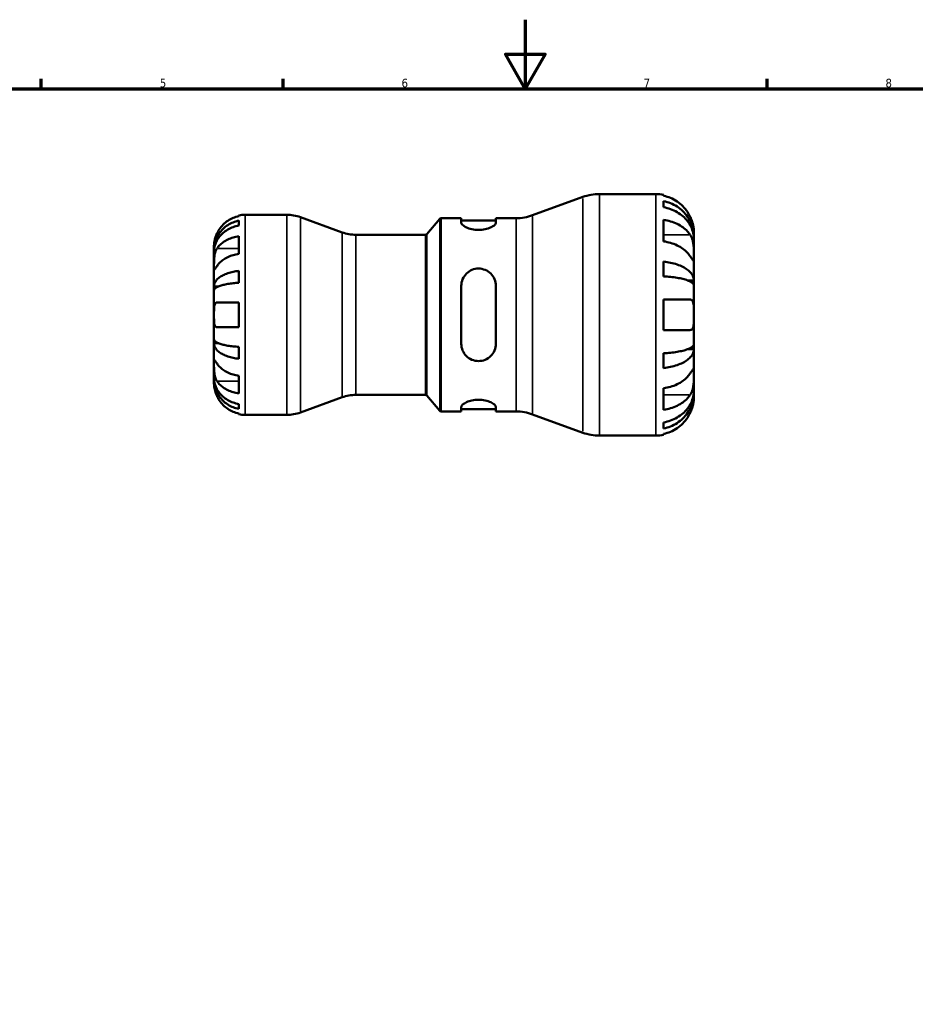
# Model space of a CAD drawing. Header units: millimetres. Extents: x 0 to 905, y 0 to 594.
# Tile 5 of 7: x 274 to 533, y 309 to 594. Entities that reach past the tile are written whole.
import ezdxf

# ---------------------------------------------------------------- set-up
doc = ezdxf.new("R2010")
doc.units = ezdxf.units.MM
for name, color, linetype, lineweight in [('Border (ISO)', 7, 'Continuous', 70), ('Visible (ISO)', 7, 'Continuous', 50), ('Visible Narrow (ISO)', 7, 'Continuous', 35)]:
    doc.layers.add(name, color=color, linetype=linetype, lineweight=lineweight)
doc.styles.add('Note Text (ISO)', font='tahoma.ttf')

# ---------------------------------------------------------------- blocks, each defined once
blk = doc.blocks.new('Borders Default Border')
at = {"layer": 'Border (ISO)'}
for p, q in [((280.33, 574), (280.33, 576.9)), ((350.42, 574), (350.42, 576.9)), ((490.58, 574), (490.58, 576.9))]:
    blk.add_line(p, q, dxfattribs=at)
at = {"layer": 'Border (ISO)', "flags": 128}
for points in [[(420.5, 594), (420.5, 574), (414.73, 584), (426.27, 584), (420.5, 574)], [(20, 20), (20, 574), (821, 574), (821, 20), (20, 20)]]:
    blk.add_lwpolyline(points, dxfattribs=at)
at = {"layer": 'Border (ISO)', "color": 232, "true_color": 0xca0064, "char_height": 2.5, "attachment_point": 7, "style": 'Note Text (ISO)'}
for s, insert in [('5', (314.64, 574.35)), ('6', (384.66, 574.35)), ('7', (454.77, 574.4)), ('8', (524.81, 574.34))]:
    blk.add_mtext(s, dxfattribs=dict(at, insert=insert))

msp = doc.modelspace()

# ---------------------------------------------------------------- linework, layer by layer
at = {"layer": 'Visible (ISO)'}
for p, q in [((422.611, 537.332), (437.204, 542.644)), ((441.992, 543.488), (458.344, 543.488)), ((460.544, 543.266), (460.544, 542.986)), ((460.544, 541.43), (460.544, 539.666)), ((337.544, 537.081), (337.544, 537.306)), ((339.344, 537.488), (351.398, 537.488)), ((367.457, 532.388), (355.366, 536.789)), ((396.104, 536.488), (401.963, 536.488)), ((401.963, 536.488), (401.963, 535.198)), ((411.963, 536.488), (417.823, 536.488)), ((411.963, 535.198), (411.963, 536.488)), ((337.544, 534.34), (337.544, 535.773)), ((391.993, 531.867), (395.721, 536.31)), ((401.963, 535.788), (411.963, 535.788)), ((460.544, 535.993), (460.544, 529.771)), ((337.544, 526.161), (337.544, 531.252)), ((371.424, 531.688), (391.61, 531.688)), ((469.344, 530.955), (469.321, 530.955)), ((469.344, 530.955), (469.344, 532.488)), ((469.344, 530.343), (469.344, 530.955)), ((330.344, 527.201), (330.344, 528.488)), ((469.344, 525.459), (469.344, 530.343)), ((330.344, 526.711), (330.344, 527.201)), ((330.344, 527.201), (330.361, 527.201)), ((330.344, 522.63), (330.344, 526.711)), ((469.344, 518.407), (469.344, 525.459)), ((330.344, 516.729), (330.344, 522.63)), ((460.544, 523.898), (460.544, 519.637)), ((337.544, 517.763), (337.544, 521.223)), ((330.344, 515.547), (330.344, 516.729)), ((330.344, 516.729), (331.669, 516.729)), ((401.963, 516.888), (401.963, 500.088)), ((411.963, 500.088), (411.963, 516.888)), ((469.344, 518.407), (467.642, 518.407)), ((469.344, 516.928), (469.344, 518.407)), ((469.344, 508.488), (469.344, 516.928)), ((330.344, 508.488), (330.344, 515.547)), ((337.544, 504.888), (337.544, 512.088)), ((460.544, 512.888), (460.544, 504.088)), ((330.344, 501.43), (330.344, 508.488)), ((469.344, 500.048), (469.344, 508.488)), ((330.344, 500.247), (330.344, 501.43)), ((330.344, 494.346), (330.344, 500.247)), ((330.344, 500.247), (331.669, 500.247)), ((469.344, 498.57), (469.344, 500.048)), ((337.544, 495.754), (337.544, 499.213)), ((460.544, 497.339), (460.544, 493.078)), ((469.344, 498.57), (467.642, 498.57)), ((469.344, 491.518), (469.344, 498.57)), ((330.344, 490.265), (330.344, 494.346)), ((337.544, 485.725), (337.544, 490.816)), ((469.344, 486.634), (469.344, 491.518)), ((330.344, 489.775), (330.344, 490.265)), ((330.344, 488.488), (330.344, 489.775)), ((330.344, 489.775), (330.361, 489.775)), ((371.424, 485.288), (391.61, 485.288)), ((391.993, 485.11), (395.721, 480.667)), ((460.544, 487.205), (460.544, 480.983)), ((469.344, 486.021), (469.321, 486.021)), ((469.344, 486.021), (469.344, 486.634)), ((469.344, 484.488), (469.344, 486.021)), ((337.544, 481.203), (337.544, 482.636)), ((367.457, 484.589), (355.366, 480.188)), ((337.544, 479.67), (337.544, 479.896)), ((339.344, 479.488), (351.398, 479.488)), ((396.104, 480.488), (401.963, 480.488)), ((401.963, 481.778), (401.963, 480.488)), ((401.963, 481.188), (411.963, 481.188)), ((411.963, 480.488), (411.963, 481.778)), ((411.963, 480.488), (417.823, 480.488)), ((422.611, 479.644), (437.204, 474.332)), ((460.544, 477.311), (460.544, 475.546)), ((460.544, 473.99), (460.544, 473.71)), ((441.992, 473.488), (458.344, 473.488))]:
    msp.add_line(p, q, dxfattribs=at)
for centre, radius, start, end in [((441.992, 529.488), 14, 90, 110), ((458.344, 532.488), 11, 78.46304, 90), ((339.344, 528.488), 9, 90, 101.53696), ((351.398, 525.888), 11.6, 70, 90), ((396.104, 535.988), 0.5, 90, 140), ((417.823, 550.488), 14, 270, 290), ((371.424, 543.288), 11.6, 250, 270), ((391.61, 532.188), 0.5, 270, 320), ((371.424, 473.688), 11.6, 90, 110), ((391.61, 484.788), 0.5, 40, 90), ((339.344, 488.488), 9, 258.46304, 270), ((351.398, 491.088), 11.6, 270, 290), ((396.104, 480.988), 0.5, 220, 270), ((417.823, 466.488), 14, 70, 90), ((441.992, 487.488), 14, 250, 270), ((458.344, 484.488), 11, 270, 281.53696)]:
    msp.add_arc(centre, radius, start, end, dxfattribs=at)
for points, knots in [([(468.27, 536.888), (468.048, 537.361), (467.78, 537.839), (467.065, 538.916), (466.586, 539.493), (465.625, 540.46), (465.054, 540.939), (463.824, 541.765), (463.165, 542.112), (461.931, 542.625), (461.246, 542.842), (460.544, 542.986)], [5.41538123, 5.41538123, 5.41538123, 5.41538123, 5.56570892, 5.56570892, 5.77094777, 5.77094777, 5.97473795, 5.97473795, 6.17852813, 6.17852813, 6.37575318, 6.37575318, 6.37575318, 6.37575318]), ([(460.544, 541.43), (461.249, 541.291), (461.938, 541.08), (463.175, 540.583), (463.834, 540.248), (465.065, 539.451), (465.636, 538.989), (466.597, 538.057), (467.074, 537.502), (467.897, 536.306), (468.243, 535.666), (468.764, 534.446), (468.987, 533.754), (469.276, 532.339), (469.344, 531.616), (469.344, 530.955)], [0.2086894, 0.2086894, 0.2086894, 0.2086894, 0.4068191, 0.4068191, 0.6105047, 0.6105047, 0.8141903, 0.8141903, 1.0183563, 1.0183563, 1.2225224, 1.2225224, 1.4274572, 1.4274572, 1.6323921, 1.6323921, 1.6323921, 1.6323921]), ([(469.344, 530.343), (469.344, 530.931), (469.276, 531.574), (468.987, 532.833), (468.764, 533.45), (468.243, 534.536), (467.897, 535.105), (467.074, 536.169), (466.597, 536.664), (465.636, 537.493), (465.065, 537.904), (463.834, 538.614), (463.175, 538.912), (461.938, 539.354), (461.249, 539.541), (460.544, 539.666)], [4.9060074, 4.9060074, 4.9060074, 4.9060074, 5.1109422, 5.1109422, 5.3158771, 5.3158771, 5.5200431, 5.5200431, 5.7242091, 5.7242091, 5.9278948, 5.9278948, 6.1315804, 6.1315804, 6.32971, 6.32971, 6.32971, 6.32971]), ([(337.544, 537.081), (336.969, 536.962), (336.408, 536.785), (335.398, 536.365), (334.859, 536.081), (333.853, 535.405), (333.386, 535.013), (332.599, 534.223), (332.207, 533.75), (331.622, 532.868), (331.402, 532.476), (331.219, 532.088)], [0.17075309, 0.17075309, 0.17075309, 0.17075309, 0.33215152, 0.33215152, 0.49888818, 0.49888818, 0.66562485, 0.66562485, 0.83351137, 0.83351137, 0.95687373, 0.95687373, 0.95687373, 0.95687373]), ([(469.344, 532.488), (469.344, 532.488), (469.344, 532.526), (469.342, 532.683), (469.339, 532.807), (469.314, 533.23), (469.28, 533.586), (469.152, 534.313), (469.079, 534.641), (468.911, 535.246), (468.827, 535.51), (468.633, 536.052), (468.522, 536.328), (468.359, 536.697), (468.315, 536.793), (468.27, 536.888)], [-3.05421248, -3.05421248, -3.05421248, -3.05421248, -2.95408771, -2.95408771, -2.8458866, -2.8458866, -2.67373278, -2.67373278, -2.55359201, -2.55359201, -2.46484824, -2.46484824, -2.37395921, -2.37395921, -2.34193516, -2.34193516, -2.34193516, -2.34193516]), ([(330.344, 527.201), (330.344, 527.742), (330.398, 528.334), (330.635, 529.491), (330.818, 530.058), (331.244, 531.056), (331.527, 531.58), (332.2, 532.559), (332.591, 533.013), (333.377, 533.775), (333.844, 534.153), (334.851, 534.806), (335.39, 535.08), (336.403, 535.486), (336.966, 535.659), (337.544, 535.773)], [4.0142509, 4.0142509, 4.0142509, 4.0142509, 4.1819549, 4.1819549, 4.3496588, 4.3496588, 4.5167189, 4.5167189, 4.6837789, 4.6837789, 4.8504333, 4.8504333, 5.0170876, 5.0170876, 5.1791816, 5.1791816, 5.1791816, 5.1791816]), ([(337.544, 534.34), (336.966, 534.238), (336.403, 534.085), (335.39, 533.723), (334.851, 533.479), (333.844, 532.899), (333.377, 532.562), (332.591, 531.884), (332.2, 531.479), (331.527, 530.609), (331.244, 530.142), (330.818, 529.254), (330.635, 528.75), (330.398, 527.719), (330.344, 527.193), (330.344, 526.711)], [0.1707461, 0.1707461, 0.1707461, 0.1707461, 0.33284, 0.33284, 0.4994944, 0.4994944, 0.6661487, 0.6661487, 0.8332087, 0.8332087, 1.0002688, 1.0002688, 1.1679728, 1.1679728, 1.3356767, 1.3356767, 1.3356767, 1.3356767]), ([(411.963, 535.198), (411.963, 534.995), (411.831, 534.753), (411.303, 534.256), (410.906, 534.004), (410.015, 533.594), (409.469, 533.405), (408.259, 533.144), (407.594, 533.074), (406.32, 533.074), (405.642, 533.147), (404.412, 533.418), (403.86, 533.613), (402.982, 534.027), (402.6, 534.275), (402.091, 534.762), (401.963, 534.999), (401.963, 535.198)], [0.7639509, 0.7639509, 0.7639509, 0.7639509, 0.9672724, 0.9672724, 1.170594, 1.170594, 1.3597078, 1.3597078, 1.5488216, 1.5488216, 1.7420002, 1.7420002, 1.9351787, 1.9351787, 2.1344591, 2.1344591, 2.3337395, 2.3337395, 2.3337395, 2.3337395]), ([(460.544, 535.993), (461.246, 535.891), (461.931, 535.738), (463.165, 535.375), (463.824, 535.129), (465.054, 534.545), (465.625, 534.207), (466.586, 533.523), (467.065, 533.115), (467.78, 532.354), (468.048, 532.015), (468.27, 531.681)], [0.20869846, 0.20869846, 0.20869846, 0.20869846, 0.40592351, 0.40592351, 0.60971369, 0.60971369, 0.81350387, 0.81350387, 1.01874272, 1.01874272, 1.1690704, 1.1690704, 1.1690704, 1.1690704]), ([(331.219, 532.088), (331.218, 532.084), (331.216, 532.081), (331.125, 531.888), (331.042, 531.697), (330.899, 531.336), (330.837, 531.167), (330.712, 530.795), (330.653, 530.595), (330.514, 530.065), (330.455, 529.756), (330.373, 529.182), (330.357, 528.936), (330.342, 528.583), (330.344, 528.488), (330.344, 528.488)], [-0.58332629, -0.58332629, -0.58332629, -0.58332629, -0.58206847, -0.58206847, -0.51861604, -0.51861604, -0.4628074, -0.4628074, -0.39473272, -0.39473272, -0.27692423, -0.27692423, -0.14288351, -0.14288351, 0, 0, 0, 0]), ([(331.219, 527.721), (331.402, 527.996), (331.622, 528.273), (332.207, 528.897), (332.599, 529.231), (333.386, 529.79), (333.853, 530.067), (334.859, 530.545), (335.398, 530.746), (336.408, 531.043), (336.969, 531.168), (337.544, 531.252)], [4.42788405, 4.42788405, 4.42788405, 4.42788405, 4.5512464, 4.5512464, 4.71913293, 4.71913293, 4.88586959, 4.88586959, 5.05260626, 5.05260626, 5.21400469, 5.21400469, 5.21400469, 5.21400469]), ([(468.27, 531.681), (468.344, 531.571), (468.414, 531.454), (468.599, 531.112), (468.705, 530.874), (468.896, 530.352), (468.978, 530.07), (469.141, 529.362), (469.207, 528.933), (469.307, 527.949), (469.327, 527.406), (469.346, 526.359), (469.344, 525.87), (469.344, 525.459)], [-0.70897489, -0.70897489, -0.70897489, -0.70897489, -0.65724363, -0.65724363, -0.56606853, -0.56606853, -0.47146198, -0.47146198, -0.34014371, -0.34014371, -0.17449886, -0.17449886, 0, 0, 0, 0]), ([(468.27, 525.459), (468.048, 525.793), (467.78, 526.131), (467.065, 526.892), (466.586, 527.301), (465.625, 527.984), (465.054, 528.323), (463.824, 528.907), (463.165, 529.152), (461.931, 529.515), (461.246, 529.669), (460.544, 529.771)], [5.41538594, 5.41538594, 5.41538594, 5.41538594, 5.56571362, 5.56571362, 5.77095247, 5.77095247, 5.97474265, 5.97474265, 6.17853283, 6.17853283, 6.37575788, 6.37575788, 6.37575788, 6.37575788]), ([(330.344, 522.63), (330.344, 522.814), (330.343, 523.016), (330.345, 523.467), (330.347, 523.717), (330.362, 524.345), (330.38, 524.731), (330.456, 525.484), (330.511, 525.845), (330.649, 526.431), (330.717, 526.66), (330.874, 527.085), (330.962, 527.279), (331.11, 527.55), (331.164, 527.638), (331.219, 527.721)], [0, 0, 0, 0, 0.07774953, 0.07774953, 0.16081914, 0.16081914, 0.27783798, 0.27783798, 0.3882896, 0.3882896, 0.46542959, 0.46542959, 0.54035429, 0.54035429, 0.57953204, 0.57953204, 0.57953204, 0.57953204]), ([(337.544, 526.161), (336.966, 526.076), (336.401, 525.95), (335.388, 525.651), (334.847, 525.449), (333.839, 524.969), (333.372, 524.69), (332.587, 524.13), (332.197, 523.796), (331.617, 523.176), (331.4, 522.901), (331.219, 522.63)], [0.1707715, 0.1707715, 0.1707715, 0.1707715, 0.33310322, 0.33310322, 0.50032131, 0.50032131, 0.6675394, 0.6675394, 0.83495179, 0.83495179, 0.95687108, 0.95687108, 0.95687108, 0.95687108]), ([(469.344, 525.459), (469.344, 525.236), (469.344, 525.037), (469.342, 524.685), (469.34, 524.536), (469.321, 524.264), (469.3, 524.179), (469.207, 524.163), (469.139, 524.223), (468.972, 524.431), (468.889, 524.545), (468.698, 524.822), (468.59, 524.981), (468.408, 525.253), (468.34, 525.354), (468.27, 525.459)], [0, 0, 0, 0, 0.09459356, 0.09459356, 0.19565706, 0.19565706, 0.33860941, 0.33860941, 0.4734345, 0.4734345, 0.56761186, 0.56761186, 0.65912852, 0.65912852, 0.70839531, 0.70839531, 0.70839531, 0.70839531]), ([(331.219, 522.63), (331.16, 522.542), (331.104, 522.457), (330.953, 522.232), (330.866, 522.103), (330.71, 521.878), (330.643, 521.784), (330.509, 521.618), (330.455, 521.571), (330.374, 521.584), (330.357, 521.675), (330.342, 522.028), (330.344, 522.294), (330.344, 522.63)], [-0.58004807, -0.58004807, -0.58004807, -0.58004807, -0.5384523, -0.5384523, -0.46383793, -0.46383793, -0.3862639, -0.3862639, -0.27840269, -0.27840269, -0.14277912, -0.14277912, 0, 0, 0, 0]), ([(460.544, 523.898), (461.249, 523.825), (461.938, 523.715), (463.175, 523.454), (463.834, 523.278), (465.065, 522.86), (465.636, 522.618), (466.597, 522.13), (467.074, 521.839), (467.897, 521.212), (468.243, 520.876), (468.764, 520.237), (468.987, 519.874), (469.276, 519.132), (469.344, 518.753), (469.344, 518.407)], [0.2086894, 0.2086894, 0.2086894, 0.2086894, 0.4068191, 0.4068191, 0.6105047, 0.6105047, 0.8141903, 0.8141903, 1.0183563, 1.0183563, 1.2225224, 1.2225224, 1.4274572, 1.4274572, 1.6323921, 1.6323921, 1.6323921, 1.6323921]), ([(330.344, 516.729), (330.344, 517.013), (330.398, 517.322), (330.635, 517.929), (330.817, 518.225), (331.242, 518.748), (331.524, 519.023), (332.197, 519.535), (332.587, 519.773), (333.372, 520.173), (333.84, 520.372), (334.847, 520.715), (335.387, 520.859), (336.4, 521.072), (336.965, 521.163), (337.544, 521.223)], [4.0142513, 4.0142513, 4.0142513, 4.0142513, 4.1817861, 4.1817861, 4.3493209, 4.3493209, 4.5162129, 4.5162129, 4.683105, 4.683105, 4.8499282, 4.8499282, 5.0167515, 5.0167515, 5.1791755, 5.1791755, 5.1791755, 5.1791755]), ([(401.963, 516.888), (401.963, 517.535), (402.096, 518.216), (402.624, 519.463), (403.021, 520.029), (403.912, 520.894), (404.458, 521.264), (405.668, 521.762), (406.333, 521.888), (406.963, 521.888), (407.607, 521.888), (408.285, 521.756), (409.515, 521.24), (410.067, 520.856), (410.945, 519.978), (411.327, 519.419), (411.836, 518.191), (411.963, 517.522), (411.963, 516.888)], [-0.7848707, -0.7848707, -0.7848707, -0.7848707, -0.5815492, -0.5815492, -0.3782276, -0.3782276, -0.1891138, -0.1891138, 0, 0, 0, 0.1931786, 0.1931786, 0.3863571, 0.3863571, 0.5856375, 0.5856375, 0.7849179, 0.7849179, 0.7849179, 0.7849179]), ([(469.344, 516.928), (469.344, 517.099), (469.276, 517.286), (468.987, 517.652), (468.764, 517.831), (468.243, 518.147), (467.897, 518.312), (467.074, 518.622), (466.597, 518.765), (465.636, 519.006), (465.065, 519.126), (463.834, 519.332), (463.175, 519.418), (461.938, 519.547), (461.249, 519.601), (460.544, 519.637)], [4.9060078, 4.9060078, 4.9060078, 4.9060078, 5.1109427, 5.1109427, 5.3158775, 5.3158775, 5.5200436, 5.5200436, 5.7242096, 5.7242096, 5.9278952, 5.9278952, 6.1315808, 6.1315808, 6.3297105, 6.3297105, 6.3297105, 6.3297105]), ([(337.544, 517.763), (336.965, 517.734), (336.4, 517.689), (335.387, 517.584), (334.847, 517.513), (333.84, 517.344), (333.372, 517.246), (332.587, 517.048), (332.197, 516.931), (331.524, 516.678), (331.242, 516.543), (330.817, 516.285), (330.635, 516.138), (330.398, 515.839), (330.344, 515.686), (330.344, 515.547)], [0.1707525, 0.1707525, 0.1707525, 0.1707525, 0.3331765, 0.3331765, 0.4999998, 0.4999998, 0.6668231, 0.6668231, 0.8337151, 0.8337151, 1.0006071, 1.0006071, 1.1681419, 1.1681419, 1.3356767, 1.3356767, 1.3356767, 1.3356767]), ([(330.344, 508.488), (330.344, 508.768), (330.343, 509.048), (330.345, 509.616), (330.348, 509.901), (330.37, 510.579), (330.399, 510.942), (330.506, 511.444), (330.566, 511.614), (330.704, 511.846), (330.773, 511.922), (330.933, 512.035), (331.023, 512.069), (331.154, 512.086), (331.186, 512.088), (331.219, 512.088)], [-2.49913258, -2.49913258, -2.49913258, -2.49913258, -2.41505436, -2.41505436, -2.32384732, -2.32384732, -2.1841143, -2.1841143, -2.08674766, -2.08674766, -2.01440674, -2.01440674, -1.93994266, -1.93994266, -1.91637503, -1.91637503, -1.91637503, -1.91637503]), ([(331.219, 512.088), (331.402, 512.088), (331.622, 512.088), (332.207, 512.088), (332.599, 512.088), (333.386, 512.088), (333.853, 512.088), (334.859, 512.088), (335.398, 512.088), (336.408, 512.088), (336.969, 512.088), (337.544, 512.088)], [4.42788405, 4.42788405, 4.42788405, 4.42788405, 4.5512464, 4.5512464, 4.71913293, 4.71913293, 4.88586959, 4.88586959, 5.05260626, 5.05260626, 5.21400469, 5.21400469, 5.21400469, 5.21400469]), ([(460.544, 512.888), (461.246, 512.888), (461.931, 512.888), (463.165, 512.888), (463.824, 512.888), (465.054, 512.888), (465.625, 512.888), (466.586, 512.888), (467.065, 512.888), (467.78, 512.888), (468.048, 512.888), (468.27, 512.888)], [0.20869846, 0.20869846, 0.20869846, 0.20869846, 0.40592351, 0.40592351, 0.60971369, 0.60971369, 0.81350387, 0.81350387, 1.01874272, 1.01874272, 1.1690704, 1.1690704, 1.1690704, 1.1690704]), ([(468.27, 512.888), (468.353, 512.888), (468.431, 512.878), (468.615, 512.825), (468.715, 512.768), (468.898, 512.598), (468.978, 512.481), (469.141, 512.126), (469.207, 511.861), (469.307, 511.151), (469.327, 510.688), (469.346, 509.645), (469.344, 509.069), (469.344, 508.488)], [-0.70472633, -0.70472633, -0.70472633, -0.70472633, -0.64778374, -0.64778374, -0.56216856, -0.56216856, -0.47065316, -0.47065316, -0.33884969, -0.33884969, -0.17426337, -0.17426337, 0, 0, 0, 0]), ([(331.219, 504.888), (331.152, 504.888), (331.088, 504.897), (330.938, 504.94), (330.858, 504.986), (330.709, 505.123), (330.643, 505.219), (330.509, 505.509), (330.455, 505.727), (330.373, 506.309), (330.357, 506.688), (330.342, 507.542), (330.344, 508.013), (330.344, 508.488)], [-0.57647647, -0.57647647, -0.57647647, -0.57647647, -0.52968676, -0.52968676, -0.46054026, -0.46054026, -0.38562403, -0.38562403, -0.27730827, -0.27730827, -0.14258086, -0.14258086, 0, 0, 0, 0]), ([(469.344, 508.488), (469.344, 508.154), (469.344, 507.822), (469.342, 507.145), (469.339, 506.806), (469.314, 505.977), (469.28, 505.526), (469.152, 504.899), (469.079, 504.686), (468.911, 504.396), (468.827, 504.3), (468.633, 504.159), (468.522, 504.115), (468.359, 504.091), (468.315, 504.088), (468.27, 504.088)], [-3.05421248, -3.05421248, -3.05421248, -3.05421248, -2.95408771, -2.95408771, -2.8458866, -2.8458866, -2.67373278, -2.67373278, -2.55359201, -2.55359201, -2.46484824, -2.46484824, -2.37395921, -2.37395921, -2.34193516, -2.34193516, -2.34193516, -2.34193516]), ([(337.544, 504.888), (336.966, 504.888), (336.401, 504.888), (335.388, 504.888), (334.847, 504.888), (333.839, 504.888), (333.372, 504.888), (332.587, 504.888), (332.197, 504.888), (331.617, 504.888), (331.4, 504.888), (331.219, 504.888)], [0.1707715, 0.1707715, 0.1707715, 0.1707715, 0.33310322, 0.33310322, 0.50032131, 0.50032131, 0.6675394, 0.6675394, 0.83495179, 0.83495179, 0.95687108, 0.95687108, 0.95687108, 0.95687108]), ([(468.27, 504.088), (468.048, 504.088), (467.78, 504.088), (467.065, 504.088), (466.586, 504.088), (465.625, 504.088), (465.054, 504.088), (463.824, 504.088), (463.165, 504.088), (461.931, 504.088), (461.246, 504.088), (460.544, 504.088)], [5.41538575, 5.41538575, 5.41538575, 5.41538575, 5.56571343, 5.56571343, 5.77095228, 5.77095228, 5.97474246, 5.97474246, 6.17853264, 6.17853264, 6.37575769, 6.37575769, 6.37575769, 6.37575769]), ([(330.344, 501.43), (330.344, 501.29), (330.398, 501.137), (330.635, 500.837), (330.818, 500.691), (331.244, 500.433), (331.527, 500.297), (332.2, 500.044), (332.591, 499.927), (333.377, 499.73), (333.844, 499.632), (334.851, 499.463), (335.39, 499.392), (336.403, 499.287), (336.966, 499.243), (337.544, 499.213)], [4.0142509, 4.0142509, 4.0142509, 4.0142509, 4.1819549, 4.1819549, 4.3496588, 4.3496588, 4.5167189, 4.5167189, 4.6837789, 4.6837789, 4.8504333, 4.8504333, 5.0170876, 5.0170876, 5.1791816, 5.1791816, 5.1791816, 5.1791816]), ([(337.544, 495.754), (336.966, 495.814), (336.403, 495.904), (335.39, 496.117), (334.851, 496.261), (333.844, 496.603), (333.377, 496.801), (332.591, 497.2), (332.2, 497.439), (331.527, 497.951), (331.244, 498.226), (330.818, 498.75), (330.635, 499.047), (330.398, 499.654), (330.344, 499.963), (330.344, 500.247)], [0.1707461, 0.1707461, 0.1707461, 0.1707461, 0.33284, 0.33284, 0.4994944, 0.4994944, 0.6661487, 0.6661487, 0.8332087, 0.8332087, 1.0002688, 1.0002688, 1.1679728, 1.1679728, 1.3356767, 1.3356767, 1.3356767, 1.3356767]), ([(411.963, 500.088), (411.963, 499.442), (411.831, 498.76), (411.303, 497.513), (410.906, 496.947), (410.015, 496.082), (409.469, 495.712), (408.259, 495.215), (407.594, 495.088), (406.32, 495.088), (405.642, 495.22), (404.412, 495.737), (403.86, 496.121), (402.982, 496.998), (402.6, 497.558), (402.091, 498.786), (401.963, 499.455), (401.963, 500.088)], [0.7639509, 0.7639509, 0.7639509, 0.7639509, 0.9672724, 0.9672724, 1.170594, 1.170594, 1.3597078, 1.3597078, 1.5488216, 1.5488216, 1.7420002, 1.7420002, 1.9351787, 1.9351787, 2.1344591, 2.1344591, 2.3337395, 2.3337395, 2.3337395, 2.3337395]), ([(460.544, 497.339), (461.249, 497.375), (461.938, 497.429), (463.175, 497.558), (463.834, 497.645), (465.065, 497.851), (465.636, 497.97), (466.597, 498.211), (467.074, 498.355), (467.897, 498.664), (468.243, 498.83), (468.764, 499.145), (468.987, 499.324), (469.276, 499.69), (469.344, 499.877), (469.344, 500.048)], [0.2086894, 0.2086894, 0.2086894, 0.2086894, 0.4068191, 0.4068191, 0.6105047, 0.6105047, 0.8141903, 0.8141903, 1.0183563, 1.0183563, 1.2225224, 1.2225224, 1.4274572, 1.4274572, 1.6323921, 1.6323921, 1.6323921, 1.6323921]), ([(469.344, 498.57), (469.344, 498.223), (469.276, 497.844), (468.987, 497.103), (468.764, 496.74), (468.243, 496.1), (467.897, 495.764), (467.074, 495.138), (466.597, 494.847), (465.636, 494.358), (465.065, 494.116), (463.834, 493.698), (463.175, 493.522), (461.938, 493.262), (461.249, 493.152), (460.544, 493.078)], [4.9060078, 4.9060078, 4.9060078, 4.9060078, 5.1109427, 5.1109427, 5.3158775, 5.3158775, 5.5200436, 5.5200436, 5.7242096, 5.7242096, 5.9278952, 5.9278952, 6.1315808, 6.1315808, 6.3297105, 6.3297105, 6.3297105, 6.3297105]), ([(331.219, 489.255), (331.16, 489.344), (331.104, 489.438), (330.953, 489.715), (330.866, 489.91), (330.71, 490.337), (330.643, 490.568), (330.509, 491.148), (330.455, 491.501), (330.374, 492.308), (330.357, 492.753), (330.342, 493.61), (330.344, 494.01), (330.344, 494.346)], [-0.58004807, -0.58004807, -0.58004807, -0.58004807, -0.5384523, -0.5384523, -0.46383793, -0.46383793, -0.3862639, -0.3862639, -0.27840269, -0.27840269, -0.14277912, -0.14277912, 0, 0, 0, 0]), ([(330.344, 494.346), (330.344, 494.529), (330.343, 494.692), (330.345, 494.981), (330.347, 495.103), (330.362, 495.325), (330.38, 495.394), (330.456, 495.406), (330.511, 495.356), (330.649, 495.184), (330.717, 495.089), (330.874, 494.862), (330.962, 494.731), (331.11, 494.51), (331.164, 494.429), (331.219, 494.346)], [0, 0, 0, 0, 0.07774953, 0.07774953, 0.16081914, 0.16081914, 0.27783798, 0.27783798, 0.3882896, 0.3882896, 0.46542959, 0.46542959, 0.54035429, 0.54035429, 0.57953204, 0.57953204, 0.57953204, 0.57953204]), ([(331.219, 494.346), (331.4, 494.075), (331.617, 493.8), (332.197, 493.18), (332.587, 492.847), (333.372, 492.286), (333.839, 492.008), (334.847, 491.528), (335.388, 491.326), (336.401, 491.026), (336.966, 490.9), (337.544, 490.816)], [4.42789013, 4.42789013, 4.42789013, 4.42789013, 4.54980941, 4.54980941, 4.7172218, 4.7172218, 4.88443989, 4.88443989, 5.05165798, 5.05165798, 5.21398971, 5.21398971, 5.21398971, 5.21398971]), ([(460.544, 487.205), (461.246, 487.308), (461.931, 487.461), (463.165, 487.824), (463.824, 488.07), (465.054, 488.654), (465.625, 488.992), (466.586, 489.676), (467.065, 490.084), (467.78, 490.845), (468.048, 491.184), (468.27, 491.518)], [0.20869846, 0.20869846, 0.20869846, 0.20869846, 0.40592351, 0.40592351, 0.60971369, 0.60971369, 0.81350387, 0.81350387, 1.01874272, 1.01874272, 1.1690704, 1.1690704, 1.1690704, 1.1690704]), ([(468.27, 491.518), (468.344, 491.628), (468.414, 491.733), (468.599, 492.009), (468.705, 492.166), (468.896, 492.441), (468.978, 492.554), (469.141, 492.755), (469.207, 492.813), (469.307, 492.797), (469.327, 492.685), (469.346, 492.254), (469.344, 491.929), (469.344, 491.518)], [-0.70897489, -0.70897489, -0.70897489, -0.70897489, -0.65724363, -0.65724363, -0.56606853, -0.56606853, -0.47146198, -0.47146198, -0.34014371, -0.34014371, -0.17449886, -0.17449886, 0, 0, 0, 0]), ([(469.344, 491.518), (469.344, 491.295), (469.344, 491.048), (469.342, 490.5), (469.34, 490.196), (469.321, 489.431), (469.3, 488.96), (469.207, 488.04), (469.139, 487.599), (468.972, 486.884), (468.889, 486.604), (468.698, 486.084), (468.59, 485.846), (468.408, 485.511), (468.34, 485.4), (468.27, 485.295)], [0, 0, 0, 0, 0.09459356, 0.09459356, 0.19565706, 0.19565706, 0.33860941, 0.33860941, 0.4734345, 0.4734345, 0.56761186, 0.56761186, 0.65912852, 0.65912852, 0.70839531, 0.70839531, 0.70839531, 0.70839531]), ([(330.344, 488.488), (330.344, 488.488), (330.343, 488.455), (330.345, 488.32), (330.348, 488.213), (330.37, 487.855), (330.399, 487.562), (330.506, 486.968), (330.566, 486.7), (330.704, 486.208), (330.773, 485.992), (330.933, 485.549), (331.023, 485.323), (331.154, 485.029), (331.186, 484.958), (331.219, 484.888)], [-2.49913258, -2.49913258, -2.49913258, -2.49913258, -2.41505436, -2.41505436, -2.32384732, -2.32384732, -2.1841143, -2.1841143, -2.08674766, -2.08674766, -2.01440674, -2.01440674, -1.93994266, -1.93994266, -1.91637503, -1.91637503, -1.91637503, -1.91637503]), ([(330.344, 490.265), (330.344, 489.784), (330.398, 489.258), (330.635, 488.229), (330.817, 487.725), (331.242, 486.837), (331.524, 486.371), (332.197, 485.501), (332.587, 485.097), (333.372, 484.418), (333.84, 484.081), (334.847, 483.499), (335.387, 483.255), (336.4, 482.892), (336.965, 482.738), (337.544, 482.636)], [4.0142513, 4.0142513, 4.0142513, 4.0142513, 4.1817861, 4.1817861, 4.3493209, 4.3493209, 4.5162129, 4.5162129, 4.683105, 4.683105, 4.8499282, 4.8499282, 5.0167515, 5.0167515, 5.1791755, 5.1791755, 5.1791755, 5.1791755]), ([(337.544, 481.203), (336.966, 481.318), (336.403, 481.49), (335.39, 481.896), (334.851, 482.171), (333.844, 482.823), (333.377, 483.201), (332.591, 483.963), (332.2, 484.418), (331.527, 485.396), (331.244, 485.92), (330.818, 486.918), (330.635, 487.485), (330.398, 488.643), (330.344, 489.234), (330.344, 489.775)], [0.1707461, 0.1707461, 0.1707461, 0.1707461, 0.33284, 0.33284, 0.4994944, 0.4994944, 0.6661487, 0.6661487, 0.8332087, 0.8332087, 1.0002688, 1.0002688, 1.1679728, 1.1679728, 1.3356767, 1.3356767, 1.3356767, 1.3356767]), ([(337.544, 485.725), (336.969, 485.808), (336.408, 485.934), (335.398, 486.231), (334.859, 486.432), (333.853, 486.909), (333.386, 487.186), (332.599, 487.746), (332.207, 488.08), (331.622, 488.703), (331.402, 488.981), (331.219, 489.255)], [0.17075309, 0.17075309, 0.17075309, 0.17075309, 0.33215152, 0.33215152, 0.49888818, 0.49888818, 0.66562485, 0.66562485, 0.83351137, 0.83351137, 0.95687373, 0.95687373, 0.95687373, 0.95687373]), ([(460.544, 477.311), (461.249, 477.435), (461.938, 477.622), (463.175, 478.065), (463.834, 478.363), (465.065, 479.072), (465.636, 479.484), (466.597, 480.313), (467.074, 480.807), (467.897, 481.871), (468.243, 482.441), (468.764, 483.527), (468.987, 484.143), (469.276, 485.402), (469.344, 486.045), (469.344, 486.634)], [0.2086894, 0.2086894, 0.2086894, 0.2086894, 0.4068191, 0.4068191, 0.6105047, 0.6105047, 0.8141903, 0.8141903, 1.0183563, 1.0183563, 1.2225224, 1.2225224, 1.4274572, 1.4274572, 1.6323921, 1.6323921, 1.6323921, 1.6323921]), ([(469.344, 486.021), (469.344, 485.36), (469.276, 484.638), (468.987, 483.223), (468.764, 482.53), (468.243, 481.31), (467.897, 480.67), (467.074, 479.474), (466.597, 478.919), (465.636, 477.988), (465.065, 477.525), (463.834, 476.728), (463.175, 476.393), (461.938, 475.896), (461.249, 475.686), (460.544, 475.546)], [4.9060074, 4.9060074, 4.9060074, 4.9060074, 5.1109422, 5.1109422, 5.3158771, 5.3158771, 5.5200431, 5.5200431, 5.7242091, 5.7242091, 5.9278948, 5.9278948, 6.1315804, 6.1315804, 6.32971, 6.32971, 6.32971, 6.32971]), ([(468.27, 485.295), (468.048, 484.961), (467.78, 484.623), (467.065, 483.861), (466.586, 483.453), (465.625, 482.77), (465.054, 482.431), (463.824, 481.847), (463.165, 481.602), (461.931, 481.239), (461.246, 481.085), (460.544, 480.983)], [5.41538123, 5.41538123, 5.41538123, 5.41538123, 5.56570892, 5.56570892, 5.77094777, 5.77094777, 5.97473795, 5.97473795, 6.17852813, 6.17852813, 6.37575318, 6.37575318, 6.37575318, 6.37575318]), ([(331.219, 484.888), (331.402, 484.501), (331.622, 484.108), (332.207, 483.226), (332.599, 482.754), (333.386, 481.963), (333.853, 481.571), (334.859, 480.896), (335.398, 480.612), (336.408, 480.192), (336.969, 480.014), (337.544, 479.896)], [4.42788405, 4.42788405, 4.42788405, 4.42788405, 4.5512464, 4.5512464, 4.71913293, 4.71913293, 4.88586959, 4.88586959, 5.05260626, 5.05260626, 5.21400469, 5.21400469, 5.21400469, 5.21400469]), ([(401.963, 481.778), (401.963, 481.981), (402.096, 482.224), (402.624, 482.72), (403.021, 482.973), (403.912, 483.382), (404.458, 483.571), (405.668, 483.833), (406.333, 483.903), (406.963, 483.903), (407.607, 483.903), (408.285, 483.83), (409.515, 483.559), (410.067, 483.363), (410.945, 482.95), (411.327, 482.701), (411.836, 482.215), (411.963, 481.977), (411.963, 481.778)], [-0.7848707, -0.7848707, -0.7848707, -0.7848707, -0.5815492, -0.5815492, -0.3782276, -0.3782276, -0.1891138, -0.1891138, 0, 0, 0, 0.1931786, 0.1931786, 0.3863571, 0.3863571, 0.5856375, 0.5856375, 0.7849179, 0.7849179, 0.7849179, 0.7849179]), ([(468.27, 480.088), (468.353, 480.262), (468.431, 480.438), (468.615, 480.88), (468.715, 481.145), (468.898, 481.687), (468.978, 481.96), (469.141, 482.6), (469.207, 482.948), (469.307, 483.634), (469.327, 483.938), (469.346, 484.373), (469.344, 484.488), (469.344, 484.488)], [-0.70472633, -0.70472633, -0.70472633, -0.70472633, -0.64778374, -0.64778374, -0.56216856, -0.56216856, -0.47065316, -0.47065316, -0.33884969, -0.33884969, -0.17426337, -0.17426337, 0, 0, 0, 0]), ([(460.544, 473.99), (461.246, 474.134), (461.931, 474.351), (463.165, 474.865), (463.824, 475.212), (465.054, 476.038), (465.625, 476.517), (466.586, 477.483), (467.065, 478.061), (467.78, 479.137), (468.048, 479.616), (468.27, 480.088)], [0.20869846, 0.20869846, 0.20869846, 0.20869846, 0.40592351, 0.40592351, 0.60971369, 0.60971369, 0.81350387, 0.81350387, 1.01874272, 1.01874272, 1.1690704, 1.1690704, 1.1690704, 1.1690704])]:
    msp.add_open_spline(points, degree=3, knots=knots, dxfattribs=at)
at = {"layer": 'Visible Narrow (ISO)'}
for p, q in [((437.204, 474.753), (437.204, 542.223)), ((441.992, 543.057), (441.992, 473.919)), ((458.344, 473.919), (458.344, 543.057)), ((339.344, 479.845), (339.344, 537.131)), ((351.398, 479.845), (351.398, 537.131)), ((355.366, 536.44), (355.366, 480.536)), ((422.611, 536.977), (422.611, 479.999)), ((395.721, 481.009), (395.721, 535.967)), ((396.104, 536.143), (396.104, 480.833)), ((417.823, 480.833), (417.823, 536.143)), ((367.457, 484.883), (367.457, 532.094)), ((371.424, 531.403), (371.424, 485.574)), ((391.61, 485.574), (391.61, 531.403)), ((391.993, 531.579), (391.993, 485.397)), ((467.884, 531.681), (460.93, 531.681)), ((331.536, 527.721), (337.227, 527.721)), ((331.536, 489.255), (337.227, 489.255)), ((467.884, 485.295), (460.93, 485.295))]:
    msp.add_line(p, q, dxfattribs=at)

# ---------------------------------------------------------------- block references
msp.add_blockref('Borders Default Border', (0, 0))

doc.saveas('drawing.dxf')
